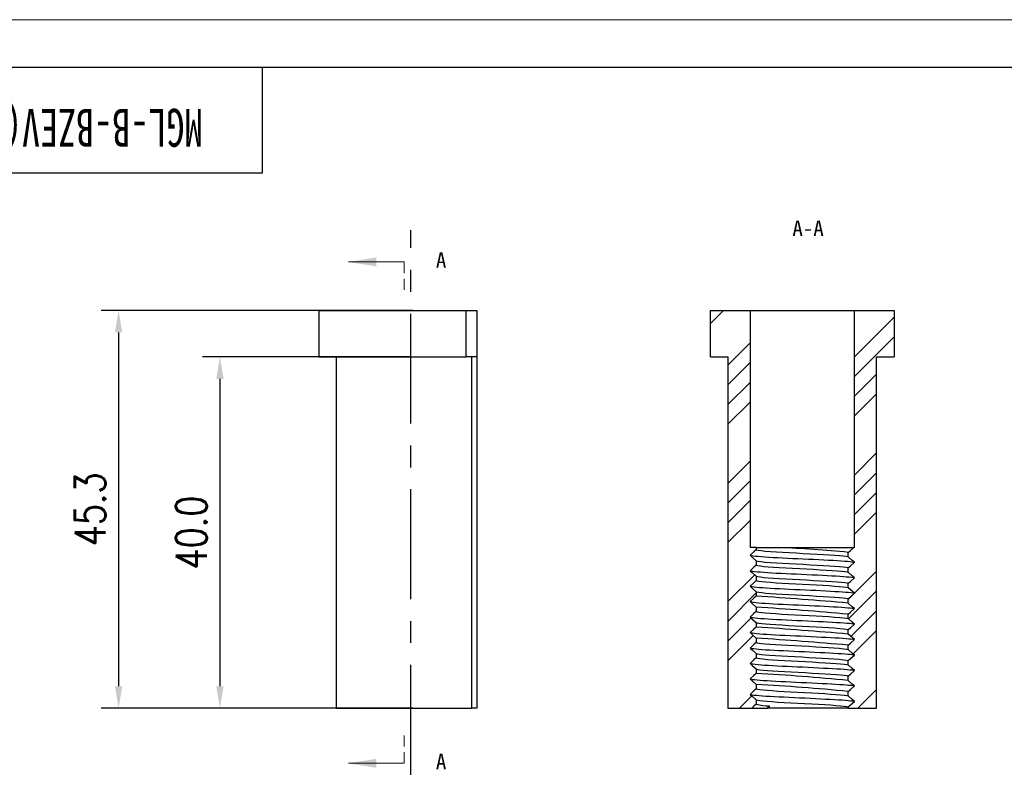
# Model space of a CAD drawing. Header units: millimetres. Extents: x 10048 to 10454, y -5517 to -5290.
# Tile 4 of 5: x 10108 to 10220, y -5377 to -5290. Entities that reach past the tile are written whole.
import ezdxf

# ---------------------------------------------------------------- set-up
doc = ezdxf.new("R2010")
doc.units = ezdxf.units.MM
doc.header["$PDMODE"] = 3
doc.header["$PDSIZE"] = 8
doc.linetypes.add('CENTER', pattern=[2, 1.25, -0.25, 0.25, -0.25])
doc.linetypes.add('HIDDEN', pattern=[1.905, 1.27, -0.635])
doc.layers.get('0').update_dxf_attribs({"linetype": 'CONTINUOUS'})
doc.layers.get('Defpoints').update_dxf_attribs({"linetype": 'CONTINUOUS'})
for name, color, linetype in [('3中心线层', 1, 'CENTER'), ('7标注层', 4, 'CONTINUOUS'), ('剖面线层', 2, 'CONTINUOUS'), ('图框', 7, 'CONTINUOUS'), ('文字层', 3, 'CONTINUOUS')]:
    doc.layers.add(name, color=color, linetype=linetype)
doc.layers.add('轮廓实线层', color=7, linetype='CONTINUOUS', lineweight=25)
doc.styles.add('SLDTEXTSTYLE0', font='仿宋_GB2312.ttf', dxfattribs={"bigfont": 'bigfont'})
doc.styles.add('SLDTEXTSTYLE2', font='仿宋_GB2312.ttf', dxfattribs={"width": 0.7})
doc.styles.add('TH_GBDIM', font='romans.shx', dxfattribs={"width": 0.8, "bigfont": 'gbcbig.shx'})
doc.dimstyles.new('TH_GBDIM', dxfattribs={"dimtxt": 3.5, "dimasz": 2.5, "dimexe": 2, "dimexo": 0, "dimgap": 1.5, "dimtad": 1, "dimdec": 1, "dimzin": 0, "dimdsep": 46, "dimtxsty": 'TH_GBDIM', "dimcen": 2.5, "dimclrd": 130, "dimclre": 130, "dimclrt": 3, "dimadec": 0, "dimazin": 0, "dimtfac": 0.714286, "dimtdec": 1, "dimtmove": 0, "dimatfit": 3, "dimfxl": 0, "dimtzin": 0, "dimlwd": -1, "dimlwe": -1, "dimarcsym": 0})
pattern_1 = [(45, (10100.24, -5444.841), (-6.7352, 6.7352), []), (45, (10102.485, -5444.841), (-6.7352, 6.7352), []), (45, (10104.73, -5444.841), (-6.7352, 6.7352), []), (45, (10106.975, -5444.841), (-6.7352, 6.7352), [])]

# ---------------------------------------------------------------- blocks, each defined once
blk = doc.blocks.new('*D23')
at = {"layer": '7标注层', "color": 130, "transparency": 16777216}
for p, q in [((10152.58, -5323.44), (10117.08, -5323.44)), ((10119.08, -5325.94), (10119.08, -5366.24)), ((10152.58, -5368.74), (10117.08, -5368.74))]:
    blk.add_line(p, q, dxfattribs=at)
for points in [[(10118.67, -5325.94), (10119.5, -5325.94), (10119.08, -5323.44)], [(10118.67, -5366.24), (10119.5, -5366.24), (10119.08, -5368.74)]]:
    blk.add_solid(points, dxfattribs=at)
at = {"layer": 'Defpoints', "color": 0, "transparency": 16777216}
for p in [(10152.58, -5323.44), (10119.08, -5368.74), (10152.58, -5368.74)]:
    blk.add_point(p, dxfattribs=at)
at = {"layer": '7标注层', "color": 3, "transparency": 16777216, "insert": (10115.83, -5346.09), "char_height": 3.5, "attachment_point": 5, "rotation": 90, "style": 'TH_GBDIM'}
blk.add_mtext('45.3', dxfattribs=at)
blk = doc.blocks.new('*D24')
at = {"layer": '7标注层', "color": 130, "transparency": 16777216}
for p, q in [((10152.36, -5328.74), (10128.62, -5328.74)), ((10130.62, -5331.24), (10130.62, -5366.24)), ((10152.58, -5368.74), (10128.62, -5368.74))]:
    blk.add_line(p, q, dxfattribs=at)
for points in [[(10130.2, -5331.24), (10131.04, -5331.24), (10130.62, -5328.74)], [(10130.2, -5366.24), (10131.04, -5366.24), (10130.62, -5368.74)]]:
    blk.add_solid(points, dxfattribs=at)
at = {"layer": 'Defpoints', "color": 0, "transparency": 16777216}
for p in [(10152.36, -5328.74), (10130.62, -5368.74), (10152.58, -5368.74)]:
    blk.add_point(p, dxfattribs=at)
at = {"layer": '7标注层', "color": 3, "transparency": 16777216, "insert": (10127.37, -5348.74), "char_height": 3.5, "attachment_point": 5, "rotation": 90, "style": 'TH_GBDIM'}
blk.add_mtext('40.0', dxfattribs=at)

msp = doc.modelspace()

# ---------------------------------------------------------------- hatches: boundary and pattern name
at = {"layer": '剖面线层', "true_color": 0xffff00}
h = msp.add_hatch(dxfattribs=at)
h.set_pattern_fill('ANSI34', color=2, scale=0.5, style=0)
h.set_pattern_definition(pattern_1)
edge = h.paths.add_edge_path(flags=0)
edge.add_spline(control_points=[(10191.71, -5358.99), (10191.55, -5358.85), (10191.4, -5358.72), (10191.25, -5358.58), (10191.17, -5358.51), (10191.08, -5358.43), (10191, -5358.36)], knot_values=[0, 0, 0, 0, 0.000613, 0.000613, 0.000613, 0.000948, 0.000948, 0.000948, 0.000948], weights=[1, 1, 1, 1, 1, 1, 1], degree=3, periodic=0)
edge.add_spline(control_points=[(10191, -5358.36), (10191.15, -5358.22), (10191.3, -5358.09), (10191.45, -5357.96), (10191.54, -5357.88), (10191.62, -5357.81), (10191.71, -5357.73)], knot_values=[0, 0, 0, 0, 0.000607, 0.000607, 0.000607, 0.000942, 0.000942, 0.000942, 0.000942], weights=[1, 1, 1, 1, 1, 1, 1], degree=3, periodic=0)
edge.add_line((10191.71, -5357.73), (10191.71, -5357.23))
edge.add_spline(control_points=[(10191.71, -5357.23), (10191.55, -5357.09), (10191.4, -5356.96), (10191.25, -5356.82), (10191.17, -5356.75), (10191.08, -5356.67), (10191, -5356.6)], knot_values=[0, 0, 0, 0, 0.000613, 0.000613, 0.000613, 0.000948, 0.000948, 0.000948, 0.000948], weights=[1, 1, 1, 1, 1, 1, 1], degree=3, periodic=0)
edge.add_spline(control_points=[(10191, -5356.6), (10191.15, -5356.46), (10191.3, -5356.33), (10191.45, -5356.2), (10191.54, -5356.12), (10191.62, -5356.05), (10191.71, -5355.97)], knot_values=[0, 0, 0, 0, 0.000607, 0.000607, 0.000607, 0.000942, 0.000942, 0.000942, 0.000942], weights=[1, 1, 1, 1, 1, 1, 1], degree=3, periodic=0)
edge.add_line((10191.71, -5355.97), (10191.71, -5355.47))
edge.add_spline(control_points=[(10191.71, -5355.47), (10191.55, -5355.33), (10191.4, -5355.2), (10191.25, -5355.06), (10191.17, -5354.99), (10191.08, -5354.91), (10191, -5354.84)], knot_values=[0, 0, 0, 0, 0.000613, 0.000613, 0.000613, 0.000948, 0.000948, 0.000948, 0.000948], weights=[1, 1, 1, 1, 1, 1, 1], degree=3, periodic=0)
edge.add_spline(control_points=[(10191, -5354.84), (10191.15, -5354.7), (10191.3, -5354.57), (10191.45, -5354.44), (10191.54, -5354.36), (10191.62, -5354.29), (10191.71, -5354.21)], knot_values=[0, 0, 0, 0, 0.000607, 0.000607, 0.000607, 0.000942, 0.000942, 0.000942, 0.000942], weights=[1, 1, 1, 1, 1, 1, 1], degree=3, periodic=0)
edge.add_line((10191.71, -5354.21), (10191.71, -5353.71))
edge.add_spline(control_points=[(10191.71, -5353.71), (10191.55, -5353.57), (10191.4, -5353.44), (10191.25, -5353.3), (10191.17, -5353.23), (10191.08, -5353.15), (10191, -5353.08)], knot_values=[0, 0, 0, 0, 0.000613, 0.000613, 0.000613, 0.000948, 0.000948, 0.000948, 0.000948], weights=[1, 1, 1, 1, 1, 1, 1], degree=3, periodic=0)
edge.add_spline(control_points=[(10191, -5353.08), (10191.15, -5352.94), (10191.3, -5352.81), (10191.45, -5352.68), (10191.54, -5352.6), (10191.62, -5352.53), (10191.71, -5352.45)], knot_values=[0, 0, 0, 0, 0.000607, 0.000607, 0.000607, 0.000942, 0.000942, 0.000942, 0.000942], weights=[1, 1, 1, 1, 1, 1, 1], degree=3, periodic=0)
edge.add_line((10191.71, -5352.45), (10191.71, -5351.95))
edge.add_spline(control_points=[(10191.71, -5351.95), (10191.55, -5351.81), (10191.4, -5351.68), (10191.25, -5351.54), (10191.17, -5351.47), (10191.08, -5351.39), (10191, -5351.32)], knot_values=[0, 0, 0, 0, 0.000613, 0.000613, 0.000613, 0.000948, 0.000948, 0.000948, 0.000948], weights=[1, 1, 1, 1, 1, 1, 1], degree=3, periodic=0)
edge.add_spline(control_points=[(10191, -5351.32), (10191.15, -5351.18), (10191.3, -5351.05), (10191.45, -5350.92), (10191.54, -5350.84), (10191.62, -5350.77), (10191.71, -5350.69)], knot_values=[0, 0, 0, 0, 0.000607, 0.000607, 0.000607, 0.000942, 0.000942, 0.000942, 0.000942], weights=[1, 1, 1, 1, 1, 1, 1], degree=3, periodic=0)
edge.add_line((10191.71, -5350.69), (10191.71, -5350.44))
edge.add_line((10191.71, -5350.44), (10191, -5350.44))
edge.add_line((10191, -5350.44), (10191, -5323.44))
edge.add_line((10191, -5323.44), (10186.48, -5323.44))
edge.add_line((10186.48, -5323.44), (10186.48, -5328.74))
edge.add_line((10186.48, -5328.74), (10188.48, -5328.74))
edge.add_line((10188.48, -5328.74), (10188.48, -5368.74))
edge.add_line((10188.48, -5368.74), (10191.2, -5368.74))
edge.add_spline(control_points=[(10191.2, -5368.74), (10191.28, -5368.67), (10191.37, -5368.59), (10191.45, -5368.52), (10191.54, -5368.44), (10191.62, -5368.37), (10191.71, -5368.29)], knot_values=[0.000266, 0.000266, 0.000266, 0.000266, 0.000607, 0.000607, 0.000607, 0.000942, 0.000942, 0.000942, 0.000942], weights=[1, 1, 1, 1, 1, 1, 1], degree=3, periodic=0)
edge.add_line((10191.71, -5368.29), (10191.71, -5367.79))
edge.add_spline(control_points=[(10191.71, -5367.79), (10191.55, -5367.65), (10191.4, -5367.52), (10191.25, -5367.38), (10191.17, -5367.31), (10191.08, -5367.23), (10191, -5367.16)], knot_values=[0, 0, 0, 0, 0.000613, 0.000613, 0.000613, 0.000948, 0.000948, 0.000948, 0.000948], weights=[1, 1, 1, 1, 1, 1, 1], degree=3, periodic=0)
edge.add_spline(control_points=[(10191, -5367.16), (10191.15, -5367.02), (10191.3, -5366.89), (10191.45, -5366.76), (10191.54, -5366.68), (10191.62, -5366.61), (10191.71, -5366.53)], knot_values=[0, 0, 0, 0, 0.000607, 0.000607, 0.000607, 0.000942, 0.000942, 0.000942, 0.000942], weights=[1, 1, 1, 1, 1, 1, 1], degree=3, periodic=0)
edge.add_line((10191.71, -5366.53), (10191.71, -5366.03))
edge.add_spline(control_points=[(10191.71, -5366.03), (10191.55, -5365.89), (10191.4, -5365.76), (10191.25, -5365.62), (10191.17, -5365.55), (10191.08, -5365.47), (10191, -5365.4)], knot_values=[0, 0, 0, 0, 0.000613, 0.000613, 0.000613, 0.000948, 0.000948, 0.000948, 0.000948], weights=[1, 1, 1, 1, 1, 1, 1], degree=3, periodic=0)
edge.add_spline(control_points=[(10191, -5365.4), (10191.15, -5365.26), (10191.3, -5365.13), (10191.45, -5365), (10191.54, -5364.92), (10191.62, -5364.85), (10191.71, -5364.77)], knot_values=[0, 0, 0, 0, 0.000607, 0.000607, 0.000607, 0.000942, 0.000942, 0.000942, 0.000942], weights=[1, 1, 1, 1, 1, 1, 1], degree=3, periodic=0)
edge.add_line((10191.71, -5364.77), (10191.71, -5364.27))
edge.add_spline(control_points=[(10191.71, -5364.27), (10191.55, -5364.13), (10191.4, -5364), (10191.25, -5363.86), (10191.17, -5363.79), (10191.08, -5363.71), (10191, -5363.64)], knot_values=[0, 0, 0, 0, 0.000613, 0.000613, 0.000613, 0.000948, 0.000948, 0.000948, 0.000948], weights=[1, 1, 1, 1, 1, 1, 1], degree=3, periodic=0)
edge.add_spline(control_points=[(10191, -5363.64), (10191.15, -5363.5), (10191.3, -5363.37), (10191.45, -5363.24), (10191.54, -5363.16), (10191.62, -5363.09), (10191.71, -5363.01)], knot_values=[0, 0, 0, 0, 0.000607, 0.000607, 0.000607, 0.000942, 0.000942, 0.000942, 0.000942], weights=[1, 1, 1, 1, 1, 1, 1], degree=3, periodic=0)
edge.add_line((10191.71, -5363.01), (10191.71, -5362.51))
edge.add_spline(control_points=[(10191.71, -5362.51), (10191.55, -5362.37), (10191.4, -5362.24), (10191.25, -5362.1), (10191.17, -5362.03), (10191.08, -5361.95), (10191, -5361.88)], knot_values=[0, 0, 0, 0, 0.000613, 0.000613, 0.000613, 0.000948, 0.000948, 0.000948, 0.000948], weights=[1, 1, 1, 1, 1, 1, 1], degree=3, periodic=0)
edge.add_spline(control_points=[(10191, -5361.88), (10191.15, -5361.74), (10191.3, -5361.61), (10191.45, -5361.48), (10191.54, -5361.4), (10191.62, -5361.33), (10191.71, -5361.25)], knot_values=[0, 0, 0, 0, 0.000607, 0.000607, 0.000607, 0.000942, 0.000942, 0.000942, 0.000942], weights=[1, 1, 1, 1, 1, 1, 1], degree=3, periodic=0)
edge.add_line((10191.71, -5361.25), (10191.71, -5360.75))
edge.add_spline(control_points=[(10191.71, -5360.75), (10191.55, -5360.61), (10191.4, -5360.48), (10191.25, -5360.34), (10191.17, -5360.27), (10191.08, -5360.19), (10191, -5360.12)], knot_values=[0, 0, 0, 0, 0.000613, 0.000613, 0.000613, 0.000948, 0.000948, 0.000948, 0.000948], weights=[1, 1, 1, 1, 1, 1, 1], degree=3, periodic=0)
edge.add_spline(control_points=[(10191, -5360.12), (10191.15, -5359.98), (10191.3, -5359.85), (10191.45, -5359.72), (10191.54, -5359.64), (10191.62, -5359.57), (10191.71, -5359.49)], knot_values=[0, 0, 0, 0, 0.000607, 0.000607, 0.000607, 0.000942, 0.000942, 0.000942, 0.000942], weights=[1, 1, 1, 1, 1, 1, 1], degree=3, periodic=0)
edge.add_line((10191.71, -5359.49), (10191.71, -5358.99))
h = msp.add_hatch(dxfattribs=at)
h.set_pattern_fill('ANSI34', color=2, scale=0.5, style=0)
h.set_pattern_definition(pattern_1)
edge = h.paths.add_edge_path(flags=0)
edge.add_spline(control_points=[(10202.9, -5359.16), (10202.75, -5359.3), (10202.6, -5359.43), (10202.44, -5359.57), (10202.36, -5359.64), (10202.28, -5359.71), (10202.19, -5359.79)], knot_values=[0, 0, 0, 0, 0.000607, 0.000607, 0.000607, 0.000942, 0.000942, 0.000942, 0.000942], weights=[1, 1, 1, 1, 1, 1, 1], degree=3, periodic=0)
edge.add_line((10202.19, -5359.79), (10202.19, -5360.29))
edge.add_spline(control_points=[(10202.19, -5360.29), (10202.34, -5360.43), (10202.5, -5360.56), (10202.65, -5360.7), (10202.73, -5360.78), (10202.82, -5360.85), (10202.9, -5360.92)], knot_values=[0, 0, 0, 0, 0.000613, 0.000613, 0.000613, 0.000949, 0.000949, 0.000949, 0.000949], weights=[1, 1, 1, 1, 1, 1, 1], degree=3, periodic=0)
edge.add_spline(control_points=[(10202.9, -5360.92), (10202.75, -5361.06), (10202.6, -5361.19), (10202.44, -5361.33), (10202.36, -5361.4), (10202.28, -5361.47), (10202.19, -5361.55)], knot_values=[0, 0, 0, 0, 0.000607, 0.000607, 0.000607, 0.000942, 0.000942, 0.000942, 0.000942], weights=[1, 1, 1, 1, 1, 1, 1], degree=3, periodic=0)
edge.add_line((10202.19, -5361.55), (10202.19, -5362.05))
edge.add_spline(control_points=[(10202.19, -5362.05), (10202.34, -5362.19), (10202.5, -5362.32), (10202.65, -5362.46), (10202.73, -5362.54), (10202.82, -5362.61), (10202.9, -5362.68)], knot_values=[0, 0, 0, 0, 0.000613, 0.000613, 0.000613, 0.000949, 0.000949, 0.000949, 0.000949], weights=[1, 1, 1, 1, 1, 1, 1], degree=3, periodic=0)
edge.add_spline(control_points=[(10202.9, -5362.68), (10202.75, -5362.82), (10202.6, -5362.95), (10202.44, -5363.09), (10202.36, -5363.16), (10202.28, -5363.23), (10202.19, -5363.31)], knot_values=[0, 0, 0, 0, 0.000607, 0.000607, 0.000607, 0.000942, 0.000942, 0.000942, 0.000942], weights=[1, 1, 1, 1, 1, 1, 1], degree=3, periodic=0)
edge.add_line((10202.19, -5363.31), (10202.19, -5363.81))
edge.add_spline(control_points=[(10202.19, -5363.81), (10202.34, -5363.95), (10202.5, -5364.08), (10202.65, -5364.22), (10202.73, -5364.3), (10202.82, -5364.37), (10202.9, -5364.44)], knot_values=[0, 0, 0, 0, 0.000613, 0.000613, 0.000613, 0.000949, 0.000949, 0.000949, 0.000949], weights=[1, 1, 1, 1, 1, 1, 1], degree=3, periodic=0)
edge.add_spline(control_points=[(10202.9, -5364.44), (10202.75, -5364.58), (10202.6, -5364.71), (10202.44, -5364.85), (10202.36, -5364.92), (10202.28, -5364.99), (10202.19, -5365.07)], knot_values=[0, 0, 0, 0, 0.000607, 0.000607, 0.000607, 0.000942, 0.000942, 0.000942, 0.000942], weights=[1, 1, 1, 1, 1, 1, 1], degree=3, periodic=0)
edge.add_line((10202.19, -5365.07), (10202.19, -5365.57))
edge.add_spline(control_points=[(10202.19, -5365.57), (10202.34, -5365.71), (10202.5, -5365.84), (10202.65, -5365.98), (10202.73, -5366.06), (10202.82, -5366.13), (10202.9, -5366.2)], knot_values=[0, 0, 0, 0, 0.000613, 0.000613, 0.000613, 0.000949, 0.000949, 0.000949, 0.000949], weights=[1, 1, 1, 1, 1, 1, 1], degree=3, periodic=0)
edge.add_spline(control_points=[(10202.9, -5366.2), (10202.75, -5366.34), (10202.6, -5366.47), (10202.44, -5366.61), (10202.36, -5366.68), (10202.28, -5366.75), (10202.19, -5366.83)], knot_values=[0, 0, 0, 0, 0.000607, 0.000607, 0.000607, 0.000942, 0.000942, 0.000942, 0.000942], weights=[1, 1, 1, 1, 1, 1, 1], degree=3, periodic=0)
edge.add_line((10202.19, -5366.83), (10202.19, -5367.33))
edge.add_spline(control_points=[(10202.19, -5367.33), (10202.34, -5367.47), (10202.5, -5367.6), (10202.65, -5367.74), (10202.73, -5367.82), (10202.82, -5367.89), (10202.9, -5367.96)], knot_values=[0, 0, 0, 0, 0.000613, 0.000613, 0.000613, 0.000949, 0.000949, 0.000949, 0.000949], weights=[1, 1, 1, 1, 1, 1, 1], degree=3, periodic=0)
edge.add_spline(control_points=[(10202.9, -5367.96), (10202.75, -5368.1), (10202.6, -5368.23), (10202.44, -5368.37), (10202.36, -5368.44), (10202.28, -5368.51), (10202.19, -5368.59)], knot_values=[0, 0, 0, 0, 0.000607, 0.000607, 0.000607, 0.000942, 0.000942, 0.000942, 0.000942], weights=[1, 1, 1, 1, 1, 1, 1], degree=3, periodic=0)
edge.add_line((10202.19, -5368.59), (10202.19, -5368.74))
edge.add_line((10202.19, -5368.74), (10205.41, -5368.74))
edge.add_line((10205.41, -5368.74), (10205.41, -5328.74))
edge.add_line((10205.41, -5328.74), (10207.42, -5328.74))
edge.add_line((10207.42, -5328.74), (10207.42, -5323.44))
edge.add_line((10207.42, -5323.44), (10202.9, -5323.44))
edge.add_line((10202.9, -5323.44), (10202.9, -5350.44))
edge.add_line((10202.9, -5350.44), (10202.81, -5350.44))
edge.add_spline(control_points=[(10202.81, -5350.44), (10202.69, -5350.55), (10202.57, -5350.66), (10202.44, -5350.77), (10202.36, -5350.84), (10202.28, -5350.91), (10202.19, -5350.99)], knot_values=[0.000115, 0.000115, 0.000115, 0.000115, 0.000607, 0.000607, 0.000607, 0.000942, 0.000942, 0.000942, 0.000942], weights=[1, 1, 1, 1, 1, 1, 1], degree=3, periodic=0)
edge.add_line((10202.19, -5350.99), (10202.19, -5351.49))
edge.add_spline(control_points=[(10202.19, -5351.49), (10202.34, -5351.63), (10202.5, -5351.76), (10202.65, -5351.9), (10202.73, -5351.98), (10202.82, -5352.05), (10202.9, -5352.12)], knot_values=[0, 0, 0, 0, 0.000613, 0.000613, 0.000613, 0.000949, 0.000949, 0.000949, 0.000949], weights=[1, 1, 1, 1, 1, 1, 1], degree=3, periodic=0)
edge.add_spline(control_points=[(10202.9, -5352.12), (10202.75, -5352.26), (10202.6, -5352.39), (10202.44, -5352.53), (10202.36, -5352.6), (10202.28, -5352.67), (10202.19, -5352.75)], knot_values=[0, 0, 0, 0, 0.000607, 0.000607, 0.000607, 0.000942, 0.000942, 0.000942, 0.000942], weights=[1, 1, 1, 1, 1, 1, 1], degree=3, periodic=0)
edge.add_line((10202.19, -5352.75), (10202.19, -5353.25))
edge.add_spline(control_points=[(10202.19, -5353.25), (10202.34, -5353.39), (10202.5, -5353.52), (10202.65, -5353.66), (10202.73, -5353.74), (10202.82, -5353.81), (10202.9, -5353.88)], knot_values=[0, 0, 0, 0, 0.000613, 0.000613, 0.000613, 0.000949, 0.000949, 0.000949, 0.000949], weights=[1, 1, 1, 1, 1, 1, 1], degree=3, periodic=0)
edge.add_spline(control_points=[(10202.9, -5353.88), (10202.75, -5354.02), (10202.6, -5354.15), (10202.44, -5354.29), (10202.36, -5354.36), (10202.28, -5354.43), (10202.19, -5354.51)], knot_values=[0, 0, 0, 0, 0.000607, 0.000607, 0.000607, 0.000942, 0.000942, 0.000942, 0.000942], weights=[1, 1, 1, 1, 1, 1, 1], degree=3, periodic=0)
edge.add_line((10202.19, -5354.51), (10202.19, -5355.01))
edge.add_spline(control_points=[(10202.19, -5355.01), (10202.34, -5355.15), (10202.5, -5355.28), (10202.65, -5355.42), (10202.73, -5355.5), (10202.82, -5355.57), (10202.9, -5355.64)], knot_values=[0, 0, 0, 0, 0.000613, 0.000613, 0.000613, 0.000949, 0.000949, 0.000949, 0.000949], weights=[1, 1, 1, 1, 1, 1, 1], degree=3, periodic=0)
edge.add_spline(control_points=[(10202.9, -5355.64), (10202.75, -5355.78), (10202.6, -5355.91), (10202.44, -5356.05), (10202.36, -5356.12), (10202.28, -5356.19), (10202.19, -5356.27)], knot_values=[0, 0, 0, 0, 0.000607, 0.000607, 0.000607, 0.000942, 0.000942, 0.000942, 0.000942], weights=[1, 1, 1, 1, 1, 1, 1], degree=3, periodic=0)
edge.add_line((10202.19, -5356.27), (10202.19, -5356.77))
edge.add_spline(control_points=[(10202.19, -5356.77), (10202.34, -5356.91), (10202.5, -5357.04), (10202.65, -5357.18), (10202.73, -5357.26), (10202.82, -5357.33), (10202.9, -5357.4)], knot_values=[0, 0, 0, 0, 0.000613, 0.000613, 0.000613, 0.000949, 0.000949, 0.000949, 0.000949], weights=[1, 1, 1, 1, 1, 1, 1], degree=3, periodic=0)
edge.add_spline(control_points=[(10202.9, -5357.4), (10202.75, -5357.54), (10202.6, -5357.67), (10202.44, -5357.81), (10202.36, -5357.88), (10202.28, -5357.95), (10202.19, -5358.03)], knot_values=[0, 0, 0, 0, 0.000607, 0.000607, 0.000607, 0.000942, 0.000942, 0.000942, 0.000942], weights=[1, 1, 1, 1, 1, 1, 1], degree=3, periodic=0)
edge.add_line((10202.19, -5358.03), (10202.19, -5358.53))
edge.add_spline(control_points=[(10202.19, -5358.53), (10202.34, -5358.67), (10202.5, -5358.8), (10202.65, -5358.94), (10202.73, -5359.02), (10202.82, -5359.09), (10202.9, -5359.16)], knot_values=[0, 0, 0, 0, 0.000613, 0.000613, 0.000613, 0.000949, 0.000949, 0.000949, 0.000949], weights=[1, 1, 1, 1, 1, 1, 1], degree=3, periodic=0)

# ---------------------------------------------------------------- linework, layer by layer
at = {"color": 7, "linetype": 'Continuous', "lineweight": 18}
for p, q in [((10151.6, -5317.92), (10145.25, -5317.92)), ((10151.6, -5375.01), (10145.25, -5375.01))]:
    msp.add_line(p, q, dxfattribs=at)
at = {"color": 7, "linetype": 'HIDDEN', "lineweight": 18}
for p, q in [((10151.6, -5317.92), (10151.6, -5321.09)), ((10151.6, -5375.01), (10151.6, -5371.83))]:
    msp.add_line(p, q, dxfattribs=at)
at = {"color": 7, "linetype": 'Continuous', "lineweight": 18}
for points in [[(10145.25, -5317.92), (10148.43, -5318.42), (10148.43, -5317.41)], [(10145.25, -5375.01), (10148.43, -5375.52), (10148.43, -5374.5)]]:
    msp.add_solid(points, dxfattribs=at)
at = {"layer": '3中心线层', "ltscale": 10}
msp.add_line((10152.36, -5376.31), (10152.36, -5314.31), dxfattribs=at)
at = {"layer": '图框', "linetype": 'Continuous', "lineweight": 18}
msp.add_line((10368.7, -5290.33), (10047.94, -5290.33), dxfattribs=at)
at = {"layer": '图框'}
for points in [[(10074.94, -5295.73), (10363.3, -5295.73), (10363.3, -5511.73)], [(10135.42, -5307.82), (10074.94, -5307.82), (10074.94, -5295.73), (10135.42, -5295.73), (10135.42, -5307.82)]]:
    msp.add_lwpolyline(points, dxfattribs=at)
at = {"layer": '轮廓实线层'}
for p, q in [((10141.87, -5323.44), (10141.87, -5328.74)), ((10141.87, -5323.44), (10158.67, -5323.44)), ((10158.67, -5328.74), (10158.67, -5323.44)), ((10158.67, -5323.44), (10159.87, -5323.44)), ((10159.87, -5323.44), (10159.87, -5328.74)), ((10186.48, -5328.74), (10186.48, -5323.44)), ((10186.48, -5323.44), (10191, -5323.44)), ((10191, -5323.44), (10191, -5350.44)), ((10191, -5323.44), (10202.9, -5323.44)), ((10202.9, -5350.44), (10202.9, -5323.44)), ((10202.9, -5323.44), (10207.42, -5323.44)), ((10207.42, -5323.44), (10207.42, -5328.74)), ((10141.87, -5328.74), (10158.67, -5328.74)), ((10143.87, -5328.74), (10143.87, -5368.74)), ((10159.87, -5328.74), (10158.67, -5328.74)), ((10159.33, -5368.74), (10159.33, -5328.74)), ((10159.87, -5328.74), (10159.87, -5368.74)), ((10186.48, -5328.74), (10188.48, -5328.74)), ((10188.48, -5328.74), (10188.48, -5368.74)), ((10205.41, -5328.74), (10207.42, -5328.74)), ((10205.41, -5368.74), (10205.41, -5328.74)), ((10191.71, -5350.44), (10191, -5350.44)), ((10191.71, -5350.44), (10191.71, -5350.69)), ((10191.71, -5350.44), (10194.28, -5350.44)), ((10194.28, -5350.44), (10202.81, -5350.44)), ((10202.19, -5351.49), (10202.19, -5350.99)), ((10202.9, -5350.44), (10202.81, -5350.44)), ((10191.71, -5351.95), (10191.71, -5352.45)), ((10202.19, -5353.25), (10202.19, -5352.75)), ((10191.71, -5353.71), (10191.71, -5354.21)), ((10202.19, -5355.01), (10202.19, -5354.51)), ((10191.71, -5355.47), (10191.71, -5355.97)), ((10202.19, -5356.77), (10202.19, -5356.27)), ((10191.71, -5357.23), (10191.71, -5357.73)), ((10202.19, -5358.53), (10202.19, -5358.03)), ((10191.71, -5358.99), (10191.71, -5359.49)), ((10202.19, -5360.29), (10202.19, -5359.79)), ((10191.71, -5360.75), (10191.71, -5361.25)), ((10191.71, -5362.51), (10191.71, -5363.01)), ((10202.19, -5362.05), (10202.19, -5361.55)), ((10202.19, -5363.81), (10202.19, -5363.31)), ((10191.71, -5364.27), (10191.71, -5364.77)), ((10202.19, -5365.57), (10202.19, -5365.07)), ((10191.71, -5366.03), (10191.71, -5366.53)), ((10202.19, -5367.33), (10202.19, -5366.83)), ((10191.71, -5367.79), (10191.71, -5368.29)), ((10143.87, -5368.74), (10159.33, -5368.74)), ((10159.87, -5368.74), (10159.33, -5368.74)), ((10188.48, -5368.74), (10191.2, -5368.74)), ((10191.2, -5368.74), (10192.99, -5368.74)), ((10192.99, -5368.74), (10193.2, -5368.47)), ((10193.2, -5368.74), (10192.99, -5368.74)), ((10193.2, -5368.74), (10193.2, -5368.47)), ((10202.19, -5368.74), (10193.2, -5368.74)), ((10202.19, -5368.74), (10202.19, -5368.59)), ((10202.19, -5368.74), (10205.41, -5368.74))]:
    msp.add_line(p, q, dxfattribs=at)
at = {"layer": '轮廓实线层', "flags": 128}
for points in [[(10191.71, -5350.69), (10191.45, -5350.92), (10191, -5351.32)], [(10191, -5351.32), (10191.25, -5351.54), (10191.71, -5351.95)], [(10191, -5351.32), (10191.18, -5351.36), (10191.37, -5351.39), (10191.63, -5351.41), (10191.93, -5351.44), (10192.29, -5351.47), (10192.69, -5351.5), (10193.14, -5351.53), (10193.62, -5351.56), (10194.15, -5351.58), (10194.7, -5351.61), (10195.27, -5351.64), (10195.86, -5351.67), (10196.45, -5351.7), (10197.05, -5351.72), (10197.66, -5351.75), (10198.26, -5351.78), (10198.85, -5351.81), (10199.41, -5351.84), (10199.94, -5351.87), (10200.45, -5351.89), (10200.92, -5351.92), (10201.36, -5351.95), (10201.75, -5351.98), (10202.09, -5352.01), (10202.37, -5352.04), (10202.6, -5352.06), (10202.77, -5352.09), (10202.9, -5352.12)], [(10191.71, -5350.69), (10191.91, -5350.74), (10192.25, -5350.79), (10192.73, -5350.84), (10193.32, -5350.88), (10194.01, -5350.93), (10194.71, -5350.97), (10195.47, -5351.01), (10196.24, -5351.06), (10197.04, -5351.1), (10197.84, -5351.14), (10198.63, -5351.18), (10199.36, -5351.22), (10200.04, -5351.27), (10200.66, -5351.31), (10201.19, -5351.35), (10201.62, -5351.39), (10201.94, -5351.44), (10202.09, -5351.46), (10202.19, -5351.49)], [(10202.19, -5350.99), (10202.44, -5350.77), (10202.81, -5350.44)], [(10191.71, -5352.45), (10191.45, -5352.68), (10191, -5353.08)], [(10191.71, -5351.95), (10191.91, -5352), (10192.25, -5352.04), (10192.73, -5352.09), (10193.32, -5352.14), (10194.01, -5352.18), (10194.71, -5352.23), (10195.47, -5352.27), (10196.24, -5352.31), (10197.04, -5352.35), (10197.84, -5352.4), (10198.63, -5352.44), (10199.36, -5352.48), (10200.04, -5352.52), (10200.66, -5352.57), (10201.19, -5352.61), (10201.62, -5352.65), (10201.94, -5352.69), (10202.09, -5352.72), (10202.19, -5352.75)], [(10191.71, -5352.45), (10191.71, -5352.45), (10191.88, -5352.5), (10192.18, -5352.54), (10192.58, -5352.58), (10193.08, -5352.62), (10193.67, -5352.66), (10194.33, -5352.71), (10195.06, -5352.75), (10195.83, -5352.79), (10196.62, -5352.83), (10197.42, -5352.88), (10198.22, -5352.92), (10198.98, -5352.96), (10199.68, -5353), (10200.34, -5353.05), (10200.92, -5353.09), (10201.4, -5353.13), (10201.78, -5353.17), (10202.05, -5353.22), (10202.19, -5353.25)], [(10202.9, -5352.12), (10202.65, -5351.9), (10202.19, -5351.49)], [(10202.19, -5352.75), (10202.44, -5352.53), (10202.9, -5352.12)], [(10191, -5353.08), (10191.25, -5353.3), (10191.71, -5353.71)], [(10191, -5353.08), (10191.13, -5353.11), (10191.31, -5353.14), (10191.55, -5353.17), (10191.84, -5353.2), (10192.18, -5353.22), (10192.57, -5353.25), (10193, -5353.28), (10193.47, -5353.31), (10193.99, -5353.34), (10194.53, -5353.36), (10195.1, -5353.39), (10195.68, -5353.42), (10196.27, -5353.45), (10196.87, -5353.48), (10197.48, -5353.51), (10198.08, -5353.53), (10198.68, -5353.56), (10199.25, -5353.59), (10199.79, -5353.62), (10200.3, -5353.65), (10200.79, -5353.67), (10201.23, -5353.7), (10201.64, -5353.73), (10201.99, -5353.76), (10202.29, -5353.79), (10202.54, -5353.82), (10202.73, -5353.84), (10202.9, -5353.88)], [(10202.9, -5353.88), (10202.65, -5353.66), (10202.19, -5353.25)], [(10191.71, -5354.21), (10191.45, -5354.44), (10191, -5354.84)], [(10191.71, -5353.71), (10191.71, -5353.71), (10191.88, -5353.75), (10192.18, -5353.79), (10192.58, -5353.84), (10193.08, -5353.88), (10193.67, -5353.92), (10194.33, -5353.96), (10195.06, -5354.01), (10195.83, -5354.05), (10196.62, -5354.09), (10197.42, -5354.13), (10198.22, -5354.18), (10198.98, -5354.22), (10199.68, -5354.26), (10200.34, -5354.3), (10200.92, -5354.35), (10201.4, -5354.39), (10201.78, -5354.43), (10202.05, -5354.47), (10202.19, -5354.51)], [(10191.71, -5354.21), (10191.77, -5354.23), (10192.01, -5354.28), (10192.35, -5354.32), (10192.8, -5354.36), (10193.34, -5354.4), (10193.97, -5354.44), (10194.67, -5354.49), (10195.42, -5354.53), (10196.2, -5354.57), (10196.99, -5354.61), (10197.79, -5354.66), (10198.58, -5354.7), (10199.32, -5354.74), (10200, -5354.78), (10200.62, -5354.83), (10201.16, -5354.87), (10201.59, -5354.91), (10201.92, -5354.95), (10202.14, -5355), (10202.19, -5355.01)], [(10202.19, -5354.51), (10202.44, -5354.29), (10202.9, -5353.88)], [(10191, -5354.84), (10191.25, -5355.06), (10191.71, -5355.47)], [(10191, -5354.84), (10191.09, -5354.86), (10191.25, -5354.89), (10191.47, -5354.92), (10191.75, -5354.95), (10192.07, -5354.98), (10192.45, -5355), (10192.87, -5355.03), (10193.33, -5355.06), (10193.83, -5355.09), (10194.37, -5355.12), (10194.93, -5355.14), (10195.51, -5355.17), (10196.1, -5355.2), (10196.69, -5355.23), (10197.3, -5355.26), (10197.91, -5355.29), (10198.5, -5355.31), (10199.08, -5355.34), (10199.63, -5355.37), (10200.15, -5355.4), (10200.64, -5355.43), (10201.1, -5355.45), (10201.52, -5355.48), (10201.89, -5355.51), (10202.21, -5355.54), (10202.47, -5355.57), (10202.68, -5355.6), (10202.81, -5355.62), (10202.9, -5355.64)], [(10191.71, -5355.47), (10191.77, -5355.49), (10192.01, -5355.53), (10192.35, -5355.57), (10192.8, -5355.62), (10193.34, -5355.66), (10193.97, -5355.7), (10194.67, -5355.74), (10195.42, -5355.79), (10196.2, -5355.83), (10196.99, -5355.87), (10197.79, -5355.91), (10198.58, -5355.96), (10199.32, -5356), (10200, -5356.04), (10200.62, -5356.08), (10201.16, -5356.13), (10201.59, -5356.17), (10201.92, -5356.21), (10202.14, -5356.25), (10202.19, -5356.27)], [(10202.9, -5355.64), (10202.65, -5355.42), (10202.19, -5355.01)], [(10202.19, -5356.27), (10202.44, -5356.05), (10202.9, -5355.64)], [(10191.71, -5355.97), (10191.45, -5356.2), (10191, -5356.6)], [(10191, -5356.6), (10191.05, -5356.61), (10191.2, -5356.64), (10191.4, -5356.67), (10191.66, -5356.7), (10191.97, -5356.73), (10192.33, -5356.76), (10192.74, -5356.78), (10193.19, -5356.81), (10193.68, -5356.84), (10194.21, -5356.87), (10194.76, -5356.9), (10195.34, -5356.92), (10195.92, -5356.95), (10196.52, -5356.98), (10197.12, -5357.01), (10197.73, -5357.04), (10198.33, -5357.07), (10198.91, -5357.09), (10199.47, -5357.12), (10200, -5357.15), (10200.5, -5357.18), (10200.97, -5357.21), (10201.4, -5357.24), (10201.79, -5357.26), (10202.12, -5357.29), (10202.4, -5357.32), (10202.62, -5357.35), (10202.79, -5357.38), (10202.9, -5357.4), (10202.9, -5357.4)], [(10191, -5356.6), (10191.25, -5356.82), (10191.71, -5357.23)], [(10202.9, -5357.4), (10202.65, -5357.18), (10202.19, -5356.77)], [(10191.71, -5357.73), (10191.45, -5357.96), (10191, -5358.36)], [(10191.71, -5357.73), (10191.82, -5357.76), (10191.99, -5357.79), (10192.33, -5357.84), (10192.77, -5357.88), (10193.31, -5357.92), (10193.93, -5357.96), (10194.62, -5358.01), (10195.37, -5358.05), (10196.15, -5358.09), (10196.94, -5358.13), (10197.74, -5358.17), (10198.53, -5358.22), (10199.27, -5358.26), (10199.96, -5358.3), (10200.63, -5358.35), (10201.21, -5358.39), (10201.66, -5358.44), (10201.99, -5358.48), (10202.19, -5358.53)], [(10202.19, -5358.03), (10202.44, -5357.81), (10202.9, -5357.4)], [(10191, -5358.36), (10191.02, -5358.36), (10191.15, -5358.39), (10191.33, -5358.42), (10191.57, -5358.45), (10191.87, -5358.48), (10192.22, -5358.51), (10192.62, -5358.53), (10193.05, -5358.56), (10193.53, -5358.59), (10194.05, -5358.62), (10194.59, -5358.65), (10195.16, -5358.68), (10195.75, -5358.7), (10196.34, -5358.73), (10196.94, -5358.76), (10197.55, -5358.79), (10198.15, -5358.82), (10198.74, -5358.85), (10199.31, -5358.87), (10199.84, -5358.9), (10200.35, -5358.93), (10200.84, -5358.96), (10201.28, -5358.99), (10201.68, -5359.02), (10202.03, -5359.04), (10202.32, -5359.07), (10202.56, -5359.1), (10202.75, -5359.13), (10202.87, -5359.16), (10202.9, -5359.16)], [(10191, -5358.36), (10191.25, -5358.58), (10191.71, -5358.99)], [(10191.71, -5358.99), (10191.82, -5359.02), (10191.99, -5359.05), (10192.33, -5359.09), (10192.77, -5359.13), (10193.31, -5359.18), (10193.93, -5359.22), (10194.62, -5359.26), (10195.37, -5359.3), (10196.15, -5359.35), (10196.94, -5359.39), (10197.74, -5359.43), (10198.53, -5359.47), (10199.27, -5359.52), (10199.96, -5359.56), (10200.63, -5359.6), (10201.21, -5359.65), (10201.66, -5359.7), (10201.99, -5359.74), (10202.19, -5359.79)], [(10202.9, -5359.16), (10202.65, -5358.94), (10202.19, -5358.53)], [(10202.19, -5359.79), (10202.44, -5359.57), (10202.9, -5359.16)], [(10191.71, -5359.49), (10191.45, -5359.72), (10191, -5360.12)], [(10191, -5360.12), (10191.25, -5360.34), (10191.71, -5360.75)], [(10191, -5360.12), (10191.11, -5360.14), (10191.27, -5360.17), (10191.5, -5360.2), (10191.78, -5360.23), (10192.11, -5360.26), (10192.49, -5360.29), (10192.92, -5360.31), (10193.38, -5360.34), (10193.89, -5360.37), (10194.43, -5360.4), (10194.99, -5360.43), (10195.57, -5360.46), (10196.16, -5360.48), (10196.76, -5360.51), (10197.37, -5360.54), (10197.97, -5360.57), (10198.57, -5360.6), (10199.14, -5360.63), (10199.69, -5360.65), (10200.21, -5360.68), (10200.7, -5360.71), (10201.15, -5360.74), (10201.57, -5360.77), (10201.93, -5360.8), (10202.24, -5360.82), (10202.49, -5360.85), (10202.7, -5360.88), (10202.84, -5360.91), (10202.9, -5360.92)], [(10202.9, -5360.92), (10202.65, -5360.7), (10202.19, -5360.29)], [(10191.71, -5361.25), (10191.45, -5361.48), (10191, -5361.88)], [(10191.71, -5361.25), (10191.83, -5361.29), (10192.03, -5361.32), (10192.3, -5361.35), (10192.74, -5361.4), (10193.27, -5361.44), (10193.89, -5361.48), (10194.58, -5361.52), (10195.32, -5361.57), (10196.1, -5361.61), (10196.89, -5361.65), (10197.69, -5361.69), (10198.48, -5361.74), (10199.23, -5361.78), (10199.92, -5361.82), (10200.55, -5361.86), (10201.16, -5361.91), (10201.64, -5361.96), (10201.99, -5362), (10202.19, -5362.05)], [(10202.19, -5361.55), (10202.44, -5361.33), (10202.9, -5360.92)], [(10191, -5361.88), (10191.25, -5362.1), (10191.71, -5362.51)], [(10191, -5361.88), (10191.09, -5361.9), (10191.22, -5361.92), (10191.42, -5361.95), (10191.69, -5361.98), (10192.01, -5362.01), (10192.38, -5362.04), (10192.79, -5362.07), (10193.24, -5362.09), (10193.73, -5362.12), (10194.26, -5362.15), (10194.82, -5362.18), (10195.4, -5362.21), (10195.99, -5362.24), (10196.58, -5362.26), (10197.19, -5362.29), (10197.79, -5362.32), (10198.39, -5362.35), (10198.97, -5362.38), (10199.53, -5362.41), (10200.05, -5362.43), (10200.55, -5362.46), (10201.02, -5362.49), (10201.45, -5362.52), (10201.83, -5362.55), (10202.15, -5362.57), (10202.42, -5362.6), (10202.64, -5362.63), (10202.8, -5362.66), (10202.9, -5362.68)], [(10191.71, -5362.51), (10191.83, -5362.54), (10192.03, -5362.58), (10192.3, -5362.61), (10192.74, -5362.65), (10193.27, -5362.69), (10193.89, -5362.74), (10194.58, -5362.78), (10195.32, -5362.82), (10196.1, -5362.86), (10196.89, -5362.9), (10197.69, -5362.95), (10198.48, -5362.99), (10199.23, -5363.03), (10199.92, -5363.07), (10200.55, -5363.12), (10201.16, -5363.17), (10201.64, -5363.21), (10201.99, -5363.26), (10202.19, -5363.31)], [(10202.9, -5362.68), (10202.65, -5362.46), (10202.19, -5362.05)], [(10191.71, -5363.01), (10191.45, -5363.24), (10191, -5363.64)], [(10191, -5363.64), (10191.25, -5363.86), (10191.71, -5364.27)], [(10191, -5363.64), (10191.17, -5363.68), (10191.36, -5363.7), (10191.6, -5363.73), (10191.91, -5363.76), (10192.26, -5363.79), (10192.66, -5363.82), (10193.1, -5363.84), (10193.58, -5363.87), (10194.1, -5363.9), (10194.65, -5363.93), (10195.23, -5363.96), (10195.81, -5363.99), (10196.4, -5364.01), (10197.01, -5364.04), (10197.61, -5364.07), (10198.22, -5364.1), (10198.8, -5364.13), (10199.37, -5364.16), (10199.9, -5364.18), (10200.41, -5364.21), (10200.89, -5364.24), (10201.33, -5364.27), (10201.72, -5364.3), (10202.06, -5364.33), (10202.35, -5364.35), (10202.58, -5364.38), (10202.76, -5364.41), (10202.9, -5364.44)], [(10191.71, -5363.01), (10191.87, -5363.05), (10192.13, -5363.09), (10192.5, -5363.13), (10192.98, -5363.18), (10193.55, -5363.22), (10194.2, -5363.26), (10194.92, -5363.3), (10195.69, -5363.35), (10196.47, -5363.39), (10197.27, -5363.43), (10198.07, -5363.47), (10198.84, -5363.52), (10199.56, -5363.56), (10200.22, -5363.6), (10200.82, -5363.64), (10201.32, -5363.68), (10201.72, -5363.73), (10202.01, -5363.77), (10202.19, -5363.81)], [(10202.19, -5363.31), (10202.44, -5363.09), (10202.9, -5362.68)], [(10191.71, -5364.77), (10191.45, -5365), (10191, -5365.4)], [(10191.71, -5364.27), (10191.87, -5364.31), (10192.13, -5364.35), (10192.5, -5364.39), (10192.98, -5364.43), (10193.55, -5364.47), (10194.2, -5364.52), (10194.92, -5364.56), (10195.69, -5364.6), (10196.47, -5364.64), (10197.27, -5364.68), (10198.07, -5364.73), (10198.84, -5364.77), (10199.56, -5364.81), (10200.22, -5364.85), (10200.82, -5364.9), (10201.32, -5364.94), (10201.72, -5364.98), (10202.01, -5365.02), (10202.19, -5365.07)], [(10202.9, -5364.44), (10202.65, -5364.22), (10202.19, -5363.81)], [(10202.19, -5365.07), (10202.44, -5364.85), (10202.9, -5364.44)], [(10191, -5365.4), (10191.25, -5365.62), (10191.71, -5366.03)], [(10191, -5365.4), (10191.12, -5365.43), (10191.29, -5365.46), (10191.52, -5365.48), (10191.81, -5365.51), (10192.15, -5365.54), (10192.54, -5365.57), (10192.96, -5365.6), (10193.44, -5365.62), (10193.95, -5365.65), (10194.49, -5365.68), (10195.06, -5365.71), (10195.64, -5365.74), (10196.23, -5365.77), (10196.83, -5365.79), (10197.43, -5365.82), (10198.04, -5365.85), (10198.63, -5365.88), (10199.2, -5365.91), (10199.74, -5365.94), (10200.26, -5365.96), (10200.75, -5365.99), (10201.2, -5366.02), (10201.61, -5366.05), (10201.97, -5366.08), (10202.27, -5366.11), (10202.52, -5366.13), (10202.72, -5366.16), (10202.9, -5366.2)], [(10202.9, -5366.2), (10202.65, -5365.98), (10202.19, -5365.57)], [(10191.71, -5366.53), (10191.45, -5366.76), (10191, -5367.16)], [(10191.71, -5366.53), (10191.87, -5366.57), (10192.13, -5366.61), (10192.5, -5366.65), (10192.95, -5366.69), (10193.51, -5366.73), (10194.16, -5366.78), (10194.88, -5366.82), (10195.64, -5366.86), (10196.42, -5366.9), (10197.22, -5366.95), (10198.02, -5366.99), (10198.79, -5367.03), (10199.51, -5367.07), (10200.18, -5367.12), (10200.78, -5367.16), (10201.29, -5367.2), (10201.71, -5367.24), (10202.01, -5367.29), (10202.19, -5367.33)], [(10202.19, -5366.83), (10202.44, -5366.61), (10202.9, -5366.2)], [(10191, -5367.16), (10191.25, -5367.38), (10191.71, -5367.79)], [(10191, -5367.16), (10191.08, -5367.18), (10191.24, -5367.21), (10191.45, -5367.24), (10191.72, -5367.26), (10192.05, -5367.29), (10192.42, -5367.32), (10192.83, -5367.35), (10193.29, -5367.38), (10193.79, -5367.4), (10194.32, -5367.43), (10194.89, -5367.46), (10195.46, -5367.49), (10196.05, -5367.52), (10196.65, -5367.55), (10197.25, -5367.57), (10197.86, -5367.6), (10198.46, -5367.63), (10199.03, -5367.66), (10199.59, -5367.69), (10200.11, -5367.72), (10200.61, -5367.74), (10201.07, -5367.77), (10201.49, -5367.8), (10201.86, -5367.83), (10202.18, -5367.86), (10202.45, -5367.89), (10202.66, -5367.91), (10202.8, -5367.94), (10202.9, -5367.96)], [(10191.71, -5367.79), (10191.87, -5367.83), (10192.13, -5367.87), (10192.5, -5367.91), (10192.95, -5367.95), (10193.51, -5367.99), (10194.16, -5368.03), (10194.88, -5368.08), (10195.64, -5368.12), (10196.42, -5368.16), (10197.22, -5368.2), (10198.02, -5368.25), (10198.79, -5368.29), (10199.51, -5368.33), (10200.18, -5368.37), (10200.78, -5368.41), (10201.29, -5368.46), (10201.71, -5368.5), (10202.01, -5368.54), (10202.19, -5368.59)], [(10202.9, -5367.96), (10202.65, -5367.74), (10202.19, -5367.33)], [(10202.19, -5368.59), (10202.44, -5368.37), (10202.9, -5367.96)], [(10191.71, -5368.29), (10191.45, -5368.52), (10191.2, -5368.74)]]:
    msp.add_lwpolyline(points, dxfattribs=at)
at = {"layer": '轮廓实线层'}
for centre, radius, start, end in [((10190.4, -5464.11), 113.73, 84.0469, 88.0412), ((10163.53, -5795.51), 440.44, 84.9644, 86.3326), ((10163.53, -5796.77), 440.44, 84.9644, 86.3326), ((10159.08, -5857.57), 499.14, 85.0449, 86.2521), ((10159.08, -5858.83), 499.14, 85.0449, 86.2521), ((10177.4, -5622.02), 257.64, 84.479, 86.818), ((10177.4, -5623.27), 257.64, 84.479, 86.818), ((10193.53, -5359.35), 9.13, 258.4482, 267.9089)]:
    msp.add_arc(centre, radius, start, end, dxfattribs=at)

# ---------------------------------------------------------------- texts
at = {"color": 7, "linetype": 'Continuous', "char_height": 1.75, "attachment_point": 1, "style": 'SLDTEXTSTYLE0'}
for insert in [(10155.22, -5316.83), (10155.22, -5373.93)]:
    msp.add_mtext('A', dxfattribs=dict(at, insert=insert))
at = {"layer": '图框', "insert": (10104.99, -5304.8), "char_height": 4.32, "attachment_point": 2, "rotation": 180, "style": 'SLDTEXTSTYLE2'}
msp.add_mtext('MGL-B-BZEV(E13)-2101118', dxfattribs=at)
at = {"layer": '文字层', "color": 3, "true_color": 0x00ff00, "insert": (10197.61, -5313.2), "char_height": 1.75, "attachment_point": 2, "style": 'SLDTEXTSTYLE0'}
msp.add_mtext('A-A', dxfattribs=at)

# ---------------------------------------------------------------- dimensions: what is measured, and where the dimension line sits
at = {"layer": '7标注层'}
for base, p1, picture, middle in [((10119.08, -5368.74), (10152.58, -5323.44), '*D23', (10115.83, -5346.09)), ((10130.62, -5368.74), (10152.36, -5328.74), '*D24', (10127.37, -5348.74))]:
    dim = msp.add_linear_dim(base=base, p1=p1, p2=(10152.58, -5368.74), angle=90, dimstyle='TH_GBDIM', dxfattribs=at)
    dim.commit()
    dim.dimension.update_dxf_attribs({"geometry": picture, "text_midpoint": middle})

doc.saveas('drawing.dxf')
